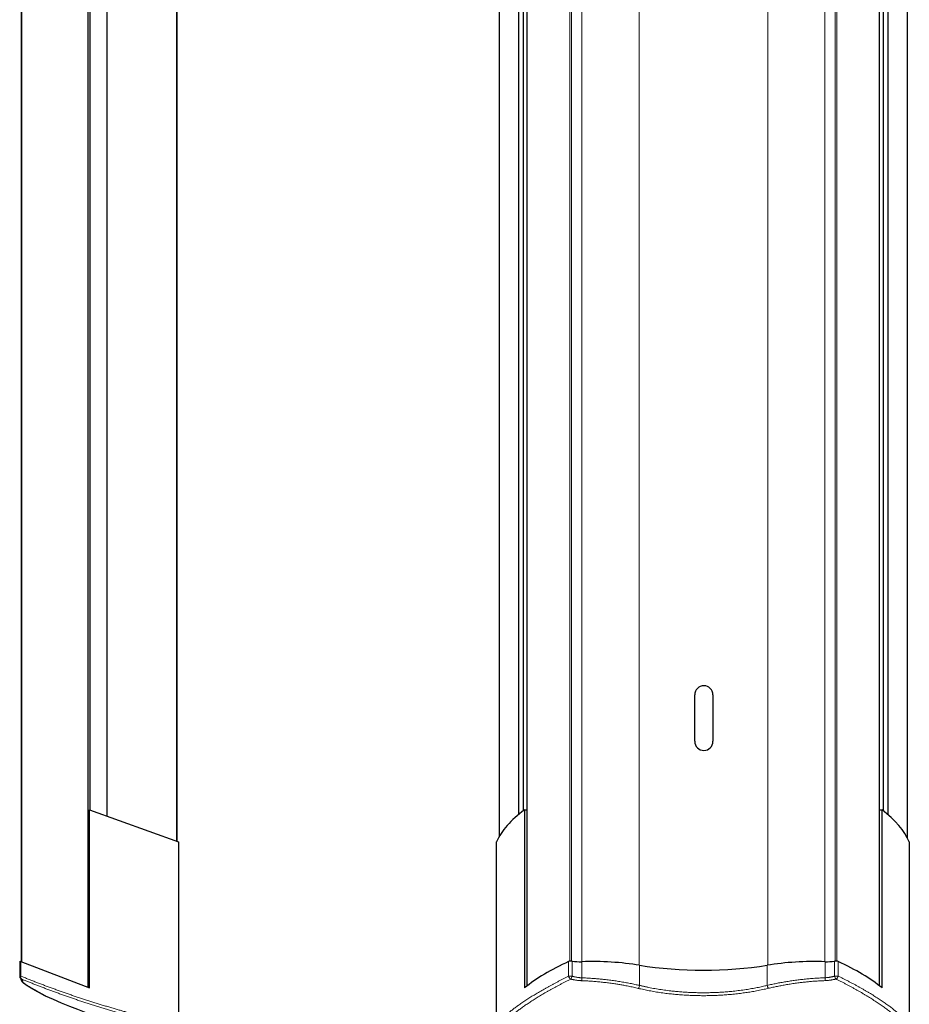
# Model space of a CAD drawing. Header units: millimetres. Extents: x 8 to 1336, y 12 to 1541.
# Tile 4 of 13: x 129 to 684, y 327 to 942. Entities that reach past the tile are written whole.
import ezdxf

# ---------------------------------------------------------------- set-up
doc = ezdxf.new("R2010")
doc.units = ezdxf.units.MM

msp = doc.modelspace()

# ---------------------------------------------------------------- linework, layer by layer
at = {"color": 7, "linetype": 'Continuous', "lineweight": 30}
for p, q in [((171.55, 337.95), (171.55, 1507.31)), ((445.61, 338.95), (445.61, 1506.31)), ((665.56, 338.84), (665.56, 1506.42)), ((129.83, 1491.33), (129.83, 353.93)), ((226.96, 429.12), (226.96, 1416.14)), ((227.16, 429.05), (227.16, 1416.21)), ((682.9, 431.32), (682.9, 1413.94)), ((428.29, 432.4), (428.29, 1412.86)), ((172.82, 448.56), (172.82, 1396.7)), ((183.43, 444.75), (183.43, 1400.51)), ((440.36, 445.92), (440.36, 1399.34)), ((443.24, 448.21), (443.24, 1397.05)), ((667.95, 448.06), (667.95, 1397.2)), ((670.83, 445.71), (670.83, 1399.55)), ((550.18, 491.52), (550.18, 520.52)), ((561.58, 520.53), (561.58, 491.53)), ((172.45, 337.61), (172.45, 448.7)), ((172.45, 448.7), (227.86, 428.8)), ((443.88, 448.7), (443.88, 337.61)), ((443.88, 448.7), (445.61, 448.7)), ((665.56, 448.7), (667.12, 448.7)), ((667.12, 337.61), (667.12, 448.7)), ((227.86, 428.8), (227.86, 314.33)), ((426.36, 314.33), (426.36, 428.8)), ((684.12, 428.8), (684.12, 314.33)), ((128.83, 354.31), (128.83, 344.96)), ((128.83, 354.31), (129.55, 354.04)), ((129.55, 354.04), (172.45, 337.61)), ((128.83, 344.96), (128.83, 344.91)), ((144.66, 332.76), (144.66, 332.76))]:
    msp.add_line(p, q, dxfattribs=at)
at = {"color": 252, "linetype": 'Continuous', "lineweight": 0}
for p, q in [((515.4, 351.83), (515.4, 1493.43)), ((595.78, 351.83), (595.78, 1493.43)), ((130.19, 353.79), (130.19, 1491.47)), ((472.21, 354.26), (472.21, 1491.01)), ((473.31, 354.3), (473.31, 1490.96)), ((479.73, 353.97), (479.73, 1491.29)), ((631.45, 353.97), (631.45, 1491.29)), ((637.86, 354.3), (637.86, 1490.96)), ((638.97, 354.26), (638.97, 1491.01)), ((129.55, 354.04), (129.55, 344.96)), ((471.44, 354.04), (471.44, 344.91)), ((473.65, 354.27), (473.65, 344.91)), ((479.64, 353.97), (479.64, 343.91)), ((515.78, 351.77), (515.78, 339.14)), ((595.39, 351.77), (595.39, 339.17)), ((631.53, 353.97), (631.53, 343.96)), ((637.52, 354.27), (637.52, 344.96)), ((639.73, 354.04), (639.73, 344.96)), ((473.65, 344.91), (471.44, 344.91))]:
    msp.add_line(p, q, dxfattribs=at)
at = {"color": 252, "linetype": 'Continuous', "lineweight": 0, "flags": 128}
for points in [[(129.55, 344.96), (129.43, 344.96), (129.32, 344.96), (129.22, 344.96), (129.13, 344.96), (129.05, 344.96), (128.98, 344.96), (128.92, 344.96), (128.88, 344.96), (128.85, 344.96), (128.83, 344.96), (128.83, 344.96)], [(639.73, 344.96), (639.63, 344.96), (639.51, 344.96), (639.38, 344.96), (639.24, 344.96), (639.1, 344.96), (638.95, 344.96), (638.8, 344.96), (638.64, 344.96), (638.48, 344.96), (638.32, 344.96), (638.16, 344.96), (638, 344.96), (637.84, 344.96), (637.68, 344.96), (637.52, 344.96)], [(136.13, 337.54), (136.23, 337.47), (136.34, 337.4)], [(136.34, 337.43), (136.35, 337.42), (136.48, 337.36)]]:
    msp.add_lwpolyline(points, dxfattribs=at)
at = {"color": 7, "linetype": 'Continuous', "lineweight": 30}
for centre, radius, start, end in [((555.88, 520.52), 5.7, 0.00815, 180.00815), ((555.88, 491.52), 5.7, 180.00815, 0.00815), ((130.83, 344.96), 2, 179.99999, 233.9908), ((130.83, 344.91), 2, 179.99999, 227.53659), ((347.74, 789.66), 500, 246.03641, 256.1272)]:
    msp.add_arc(centre, radius, start, end, dxfattribs=at)
at = {"color": 252, "linetype": 'Continuous', "lineweight": 0}
for centre, radius, start, end in [((131.04, 344.36), 1.61, 158.00865, 227.69955), ((473.87, 345.35), 2.47, 190.34286, 244.90459), ((469.9, 345.55), 3.81, 320.16895, 350.24222), ((641.28, 345.61), 3.81, 189.78882, 219.86139), ((637.3, 345.4), 2.47, 295.12369, 349.67084), ((130.67, 344.67), 1.71, 207.8439, 226.1243), ((130.64, 344.7), 1.68, 233.9964, 246.04079), ((131.74, 343.96), 2.01, 204.22043, 243.97459), ((492.83, 343.18), 13.2, 176.80565, 184.60814), ((512.44, 339.61), 3.38, 317.68001, 352.11564), ((598.74, 339.63), 3.38, 187.91393, 222.34996), ((618.35, 343.22), 13.2, 355.42778, 3.22994)]:
    msp.add_arc(centre, radius, start, end, dxfattribs=at)
at = {"color": 7, "linetype": 'Continuous', "lineweight": 30}
for centre, major_axis, ratio, start_param, end_param in [((630.16, 416.6), (206.61, 0), 0.359119, 2.694237, 2.976455), ((484.8, 417.73), (201.69, 0), 0.359119, 0.153382, 0.441746), ((630.16, 303.37), (206.61, 0), 0.383095, 2.446825, 2.694237), ((472.98, 353.55), (2, 0), 0.383095, 1.226673, 2.446825), ((478.48, 359.43), (14.3, 0), 0.383095, 4.368265, 4.794148), ((485.95, 324.49), (77.2, 0), 0.383095, 1.174012, 1.652555), ((555.59, 388.16), (103, 0), 0.383095, 4.315605, 5.109173), ((625.23, 324.49), (77.2, 0), 0.383095, 1.489038, 1.96758), ((632.7, 359.43), (14.3, 0), 0.383095, 4.63063, 5.056512), ((638.2, 353.55), (2, 0), 0.383095, 0.694768, 1.91492), ((484.8, 304.57), (201.69, 0), 0.383095, 0.441746, 0.694768)]:
    msp.add_ellipse(centre, major_axis=major_axis, ratio=ratio, start_param=start_param, end_param=end_param, dxfattribs=at)
at = {"color": 252, "linetype": 'Continuous', "lineweight": 0}
for points, knots in [([(227.86, 314.33), (227.05, 314.51), (225.43, 314.88), (223.01, 315.45), (220.59, 316.02), (218.18, 316.6), (215.78, 317.18), (213.38, 317.78), (210.99, 318.38), (208.61, 318.99), (206.23, 319.61), (203.85, 320.23), (201.48, 320.87), (199.12, 321.51), (196.77, 322.15), (194.43, 322.81), (192.09, 323.47), (189.64, 324.17), (187.08, 324.92), (184.4, 325.71), (181.73, 326.51), (179.09, 327.32), (176.46, 328.13), (173.84, 328.96), (171.24, 329.79), (168.65, 330.63), (166.08, 331.48), (163.53, 332.33), (161, 333.18), (158.48, 334.05), (155.96, 334.93), (153.44, 335.82), (150.95, 336.72), (148.48, 337.62), (146.04, 338.52), (143.61, 339.43), (141.21, 340.34), (138.82, 341.26), (136.46, 342.19), (134.13, 343.11), (131.82, 344.03), (130.31, 344.65), (129.55, 344.96)], [0, 0, 0, 0, 0.022225, 0.044451, 0.066677, 0.088902, 0.11118, 0.133459, 0.155738, 0.178016, 0.200454, 0.222894, 0.245333, 0.267771, 0.290261, 0.312754, 0.335246, 0.357737, 0.384023, 0.410314, 0.436608, 0.462902, 0.489193, 0.515479, 0.54195, 0.568425, 0.594903, 0.621381, 0.647857, 0.674327, 0.701366, 0.728411, 0.755458, 0.782505, 0.80955, 0.836589, 0.86382, 0.891056, 0.918294, 0.945533, 0.972769, 1, 1, 1, 1]), ([(471.44, 344.91), (470.86, 344.62), (469.71, 344.06), (468.02, 343.2), (466.35, 342.35), (464.71, 341.5), (463.1, 340.66), (461.51, 339.81), (459.96, 338.97), (458.43, 338.13), (456.93, 337.3), (455.47, 336.47), (454.03, 335.64), (452.62, 334.81), (451.24, 333.99), (449.9, 333.18), (448.56, 332.36), (447.24, 331.53), (445.94, 330.7), (444.67, 329.87), (443.43, 329.05), (442.25, 328.26), (441.13, 327.48), (440.07, 326.73), (439.04, 325.99), (438.03, 325.25), (437.06, 324.52), (436.13, 323.79), (435.22, 323.07), (434.34, 322.36), (433.5, 321.66), (432.69, 320.96), (431.92, 320.28), (431.18, 319.6), (430.47, 318.92), (429.79, 318.26), (429.14, 317.6), (428.51, 316.93), (427.92, 316.27), (427.36, 315.61), (426.84, 314.97), (426.52, 314.54), (426.36, 314.33)], [0, 0, 0, 0, 0.025023, 0.050048, 0.075075, 0.100101, 0.125123, 0.150146, 0.175172, 0.200199, 0.225225, 0.250248, 0.275271, 0.300297, 0.325324, 0.35035, 0.375373, 0.401425, 0.42748, 0.453537, 0.479592, 0.505644, 0.530098, 0.554555, 0.579014, 0.603471, 0.627925, 0.65238, 0.676837, 0.701296, 0.725754, 0.750208, 0.774664, 0.799122, 0.823581, 0.848039, 0.872494, 0.897993, 0.923495, 0.948999, 0.974501, 1, 1, 1, 1]), ([(479.64, 343.91), (479.4, 343.92), (478.91, 343.95), (478.17, 344.02), (477.42, 344.11), (476.68, 344.22), (475.93, 344.35), (475.31, 344.48), (474.81, 344.6), (474.42, 344.7), (474.03, 344.8), (473.78, 344.87), (473.65, 344.91)], [0, 0, 0, 0, 0.1197617, 0.2396299, 0.3593953, 0.4830407, 0.6067975, 0.7304501, 0.7977089, 0.864968, 0.9324839, 1, 1, 1, 1]), ([(637.52, 344.96), (637.4, 344.92), (637.14, 344.85), (636.76, 344.75), (636.37, 344.65), (635.93, 344.55), (635.44, 344.44), (634.9, 344.34), (634.36, 344.24), (633.8, 344.16), (633.24, 344.09), (632.68, 344.04), (632.11, 343.99), (631.72, 343.97), (631.53, 343.96)], [0, 0, 0, 0, 0.067279, 0.134558, 0.201996, 0.269433, 0.359148, 0.44938, 0.539612, 0.630783, 0.721954, 0.81372, 0.906761, 1, 1, 1, 1]), ([(684.12, 314.33), (683.99, 314.51), (683.73, 314.88), (683.31, 315.45), (682.86, 316.02), (682.38, 316.6), (681.88, 317.18), (681.34, 317.78), (680.77, 318.38), (680.18, 318.99), (679.55, 319.61), (678.9, 320.23), (678.21, 320.87), (677.5, 321.51), (676.76, 322.15), (675.98, 322.81), (675.18, 323.47), (674.31, 324.17), (673.36, 324.92), (672.32, 325.71), (671.24, 326.51), (670.13, 327.32), (668.98, 328.13), (667.79, 328.96), (666.56, 329.79), (665.29, 330.63), (663.98, 331.48), (662.64, 332.33), (661.27, 333.18), (659.85, 334.05), (658.38, 334.93), (656.86, 335.82), (655.32, 336.72), (653.73, 337.62), (652.11, 338.52), (650.45, 339.43), (648.76, 340.34), (647.02, 341.26), (645.25, 342.19), (643.45, 343.11), (641.61, 344.03), (640.36, 344.65), (639.73, 344.96)], [0, 0, 0, 0, 0.0222246, 0.0444509, 0.0666771, 0.0889017, 0.1111795, 0.133459, 0.1557385, 0.1780163, 0.2004541, 0.2228935, 0.245333, 0.2677708, 0.2902614, 0.3127537, 0.335246, 0.3577366, 0.3840227, 0.4103139, 0.4366077, 0.4629016, 0.4891929, 0.5154791, 0.5419495, 0.568425, 0.594903, 0.6213811, 0.6478567, 0.6743272, 0.7013664, 0.7284109, 0.755458, 0.7825052, 0.8095498, 0.8365891, 0.8638198, 0.8910558, 0.9182945, 0.9455332, 0.9727693, 1, 1, 1, 1]), ([(130.86, 342.16), (130.88, 342.17), (130.91, 342.19), (130.92, 342.24), (130.91, 342.29), (130.88, 342.36), (130.82, 342.44), (130.73, 342.54), (130.62, 342.64), (130.5, 342.75), (130.37, 342.85), (130.25, 342.95), (130.11, 343.06), (130.01, 343.13), (129.96, 343.17)], [0, 0, 0, 0, 0.0899956, 0.1800754, 0.2701566, 0.360154, 0.452927, 0.5457878, 0.6386513, 0.731428, 0.7984469, 0.8654659, 0.9327329, 1, 1, 1, 1]), ([(129.96, 343.17), (130.69, 342.87), (132.14, 342.27), (134.35, 341.37), (136.59, 340.47), (138.86, 339.58), (141.16, 338.68), (143.49, 337.78), (145.83, 336.89), (148.21, 336), (150.61, 335.12), (153.04, 334.23), (155.51, 333.34), (158, 332.46), (160.51, 331.58), (163.05, 330.71), (165.61, 329.84), (168.21, 328.98), (170.84, 328.11), (173.49, 327.25), (176.15, 326.4), (178.84, 325.56), (181.55, 324.72), (184.29, 323.89), (187.05, 323.06), (189.73, 322.27), (192.35, 321.52), (194.88, 320.79), (197.43, 320.08), (199.99, 319.37), (202.49, 318.69), (204.93, 318.04), (207.3, 317.41), (209.68, 316.79), (212.07, 316.18), (214.55, 315.55), (217.12, 314.91), (219.79, 314.26), (222.47, 313.62), (225.16, 312.98), (226.96, 312.57), (227.86, 312.36)], [0, 0, 0, 0, 0.026258, 0.052517, 0.078774, 0.105173, 0.131577, 0.157983, 0.184389, 0.210792, 0.237191, 0.263899, 0.290612, 0.317327, 0.344043, 0.370755, 0.397463, 0.424489, 0.45152, 0.478554, 0.505588, 0.532619, 0.559645, 0.586833, 0.614023, 0.641211, 0.665759, 0.690311, 0.714863, 0.739414, 0.763962, 0.786384, 0.808809, 0.831234, 0.853658, 0.87608, 0.900862, 0.925647, 0.950433, 0.975218, 1, 1, 1, 1]), ([(136.48, 337.36), (136.29, 337.46), (135.91, 337.68), (135.38, 337.99), (134.88, 338.29), (134.4, 338.58), (133.94, 338.87), (133.52, 339.14), (133.12, 339.41), (132.74, 339.66), (132.39, 339.91), (132.07, 340.16), (131.77, 340.39), (131.51, 340.6), (131.3, 340.8), (131.12, 340.97), (130.98, 341.13), (130.86, 341.27), (130.76, 341.41), (130.69, 341.53), (130.64, 341.66), (130.61, 341.78), (130.61, 341.9), (130.66, 342), (130.74, 342.09), (130.82, 342.14), (130.86, 342.16)], [0, 0, 0, 0, 0.041486, 0.08298, 0.124475, 0.16596, 0.207725, 0.249498, 0.291272, 0.333036, 0.376721, 0.420423, 0.464129, 0.50783, 0.551515, 0.588211, 0.624911, 0.661607, 0.697741, 0.733878, 0.770012, 0.815997, 0.862001, 0.908012, 0.954016, 1, 1, 1, 1]), ([(428.06, 312.37), (428.21, 312.58), (428.51, 312.98), (429.01, 313.61), (429.54, 314.24), (430.1, 314.88), (430.7, 315.53), (431.33, 316.19), (431.99, 316.85), (432.7, 317.53), (433.43, 318.22), (434.2, 318.91), (435.01, 319.62), (435.86, 320.34), (436.73, 321.07), (437.65, 321.8), (438.59, 322.54), (439.58, 323.3), (440.59, 324.06), (441.64, 324.82), (442.72, 325.59), (443.84, 326.37), (444.98, 327.16), (446.16, 327.95), (447.36, 328.75), (448.6, 329.55), (449.87, 330.36), (451.18, 331.17), (452.51, 331.99), (453.88, 332.82), (455.28, 333.65), (456.71, 334.48), (458.18, 335.33), (459.68, 336.18), (461.22, 337.03), (462.78, 337.89), (464.38, 338.76), (466.01, 339.62), (467.67, 340.49), (469.36, 341.37), (471.07, 342.24), (472.24, 342.82), (472.82, 343.12)], [0, 0, 0, 0, 0.024484, 0.048972, 0.07346, 0.097948, 0.122432, 0.147023, 0.171617, 0.196212, 0.220806, 0.245397, 0.270311, 0.295228, 0.320146, 0.345063, 0.369976, 0.394997, 0.420021, 0.445046, 0.47007, 0.49509, 0.520074, 0.545061, 0.570048, 0.595035, 0.620019, 0.645105, 0.670195, 0.695285, 0.720375, 0.745461, 0.770861, 0.796263, 0.821667, 0.84707, 0.872469, 0.897973, 0.923481, 0.948989, 0.974496, 1, 1, 1, 1]), ([(472.82, 343.12), (472.97, 343.08), (473.26, 343.01), (473.7, 342.9), (474.14, 342.8), (474.71, 342.69), (475.4, 342.56), (476.23, 342.43), (477, 342.33), (477.71, 342.25), (478.36, 342.19), (479.01, 342.14), (479.45, 342.12), (479.67, 342.12)], [0, 0, 0, 0, 0.067048, 0.134095, 0.201389, 0.268683, 0.38871, 0.508828, 0.62885, 0.721593, 0.814427, 0.90726, 1, 1, 1, 1]), ([(515.78, 339.14), (515.42, 339.22), (514.7, 339.39), (513.48, 339.66), (512.12, 339.95), (510.62, 340.26), (509.08, 340.56), (507.52, 340.85), (505.93, 341.14), (504.32, 341.41), (502.69, 341.67), (501.05, 341.93), (499.41, 342.16), (497.77, 342.38), (496.13, 342.59), (494.62, 342.77), (493.25, 342.92), (491.92, 343.06), (490.48, 343.2), (488.94, 343.34), (487.4, 343.47), (485.85, 343.58), (484.3, 343.68), (482.75, 343.77), (481.19, 343.85), (480.16, 343.89), (479.64, 343.91)], [0, 0, 0, 0, 0.0320225, 0.064045, 0.1075719, 0.1511036, 0.1946303, 0.2396036, 0.2845825, 0.3295557, 0.3750165, 0.4204832, 0.4659439, 0.5107672, 0.5555961, 0.6004193, 0.6336889, 0.6669586, 0.7085023, 0.7500555, 0.7916087, 0.8331523, 0.8748594, 0.9165762, 0.958293, 1, 1, 1, 1]), ([(479.67, 342.12), (480.17, 342.09), (481.17, 342.05), (482.68, 341.98), (484.18, 341.89), (485.69, 341.78), (487.21, 341.67), (488.72, 341.54), (490.23, 341.4), (491.77, 341.25), (493.32, 341.08), (494.89, 340.9), (496.46, 340.7), (498.02, 340.49), (499.49, 340.28), (500.87, 340.07), (502.17, 339.87), (503.45, 339.66), (504.71, 339.44), (505.97, 339.22), (507.32, 338.96), (508.78, 338.68), (510.34, 338.36), (511.89, 338.03), (513.42, 337.69), (514.43, 337.45), (514.93, 337.33)], [0, 0, 0, 0, 0.041449, 0.082909, 0.124368, 0.165817, 0.207579, 0.249351, 0.291122, 0.332884, 0.376603, 0.420339, 0.464081, 0.507817, 0.551537, 0.588264, 0.624994, 0.661721, 0.697871, 0.734024, 0.770174, 0.816128, 0.862098, 0.908075, 0.954046, 1, 1, 1, 1]), ([(595.39, 339.17), (594.89, 339.05), (593.9, 338.81), (592.38, 338.47), (590.8, 338.13), (589.15, 337.79), (587.43, 337.46), (585.7, 337.15), (583.95, 336.85), (582.12, 336.56), (580.2, 336.28), (578.2, 336.01), (576.18, 335.77), (574.29, 335.56), (572.52, 335.38), (570.87, 335.23), (569.23, 335.1), (567.57, 334.98), (565.92, 334.88), (564.27, 334.79), (562.62, 334.72), (560.91, 334.66), (559.15, 334.62), (557.34, 334.59), (555.53, 334.58), (553.72, 334.59), (551.89, 334.62), (550.06, 334.67), (548.21, 334.73), (546.37, 334.82), (544.61, 334.91), (542.94, 335.02), (541.37, 335.14), (539.79, 335.27), (538.25, 335.41), (536.73, 335.56), (535.06, 335.75), (533.23, 335.97), (531.24, 336.23), (529.27, 336.51), (527.3, 336.82), (525.35, 337.15), (523.4, 337.5), (521.47, 337.88), (519.55, 338.28), (517.66, 338.7), (516.41, 338.99), (515.78, 339.14)], [0, 0, 0, 0, 0.020121, 0.040243, 0.060363, 0.082741, 0.105126, 0.127512, 0.149897, 0.172274, 0.197476, 0.222685, 0.247893, 0.273095, 0.293353, 0.313616, 0.33388, 0.354143, 0.3744, 0.394514, 0.41463, 0.434744, 0.456726, 0.478714, 0.500705, 0.522693, 0.544675, 0.567147, 0.589624, 0.612101, 0.634573, 0.653936, 0.673303, 0.692669, 0.712033, 0.730558, 0.749084, 0.774081, 0.799087, 0.824097, 0.849103, 0.874101, 0.899274, 0.924457, 0.949643, 0.974826, 1, 1, 1, 1]), ([(631.53, 343.96), (630.92, 343.93), (629.7, 343.88), (627.86, 343.79), (626.03, 343.67), (624.19, 343.54), (622.46, 343.4), (620.82, 343.25), (619.28, 343.1), (617.74, 342.94), (616.2, 342.77), (614.65, 342.58), (613.11, 342.38), (611.56, 342.17), (610.02, 341.94), (608.49, 341.71), (606.98, 341.46), (605.49, 341.21), (604.02, 340.95), (602.55, 340.68), (601.1, 340.39), (599.66, 340.1), (598.22, 339.8), (596.8, 339.49), (595.86, 339.27), (595.39, 339.17)], [0, 0, 0, 0, 0.0493, 0.098624, 0.147957, 0.197281, 0.246582, 0.288103, 0.32963, 0.371152, 0.413153, 0.455154, 0.497465, 0.539777, 0.582233, 0.624693, 0.667149, 0.708616, 0.750082, 0.791685, 0.833295, 0.874907, 0.916509, 0.958254, 1, 1, 1, 1]), ([(596.24, 337.36), (596.7, 337.46), (597.61, 337.68), (598.99, 337.99), (600.38, 338.29), (601.79, 338.58), (603.21, 338.87), (604.64, 339.14), (606.08, 339.41), (607.56, 339.66), (609.07, 339.91), (610.61, 340.16), (612.16, 340.39), (613.71, 340.6), (615.19, 340.8), (616.59, 340.97), (617.91, 341.13), (619.23, 341.27), (620.54, 341.41), (621.85, 341.53), (623.28, 341.66), (624.83, 341.78), (626.5, 341.9), (628.17, 342), (629.84, 342.09), (630.95, 342.14), (631.51, 342.16)], [0, 0, 0, 0, 0.041486, 0.08298, 0.124475, 0.16596, 0.207725, 0.249498, 0.291272, 0.333036, 0.376721, 0.420423, 0.464129, 0.50783, 0.551515, 0.588211, 0.624911, 0.661607, 0.697741, 0.733878, 0.770012, 0.815997, 0.862001, 0.908012, 0.954016, 1, 1, 1, 1]), ([(631.51, 342.16), (631.72, 342.17), (632.14, 342.19), (632.77, 342.24), (633.41, 342.29), (634.04, 342.36), (634.68, 342.44), (635.32, 342.54), (635.96, 342.64), (636.53, 342.75), (637.03, 342.85), (637.48, 342.95), (637.92, 343.06), (638.21, 343.13), (638.35, 343.17)], [0, 0, 0, 0, 0.0899956, 0.1800754, 0.2701566, 0.360154, 0.452927, 0.5457878, 0.6386513, 0.731428, 0.7984469, 0.8654659, 0.9327329, 1, 1, 1, 1]), ([(638.35, 343.17), (638.95, 342.87), (640.15, 342.27), (641.91, 341.37), (643.65, 340.47), (645.35, 339.58), (647.03, 338.68), (648.67, 337.78), (650.29, 336.89), (651.86, 336), (653.42, 335.12), (654.94, 334.23), (656.44, 333.34), (657.9, 332.46), (659.32, 331.58), (660.71, 330.71), (662.07, 329.84), (663.4, 328.98), (664.69, 328.11), (665.95, 327.25), (667.17, 326.4), (668.35, 325.56), (669.5, 324.72), (670.6, 323.89), (671.67, 323.06), (672.67, 322.27), (673.6, 321.52), (674.46, 320.79), (675.29, 320.08), (676.09, 319.37), (676.83, 318.69), (677.52, 318.04), (678.15, 317.41), (678.76, 316.79), (679.35, 316.18), (679.92, 315.55), (680.47, 314.91), (681.01, 314.26), (681.52, 313.62), (681.99, 312.98), (682.27, 312.57), (682.41, 312.36)], [0, 0, 0, 0, 0.026258, 0.052517, 0.078774, 0.105173, 0.131577, 0.157983, 0.184389, 0.210792, 0.237191, 0.263899, 0.290612, 0.317327, 0.344043, 0.370755, 0.397463, 0.424489, 0.45152, 0.478554, 0.505588, 0.532619, 0.559645, 0.586833, 0.614023, 0.641211, 0.665759, 0.690311, 0.714863, 0.739414, 0.763962, 0.786384, 0.808809, 0.831234, 0.853658, 0.87608, 0.900862, 0.925647, 0.950433, 0.975218, 1, 1, 1, 1]), ([(144.66, 332.76), (144.67, 332.76), (144.67, 332.76), (144.65, 332.77), (144.58, 332.81), (144.48, 332.87), (144.33, 332.95), (144.16, 333.05), (143.96, 333.15), (143.76, 333.27), (143.53, 333.39), (143.28, 333.53), (143, 333.69), (142.7, 333.85), (142.39, 334.03), (142.07, 334.21), (141.73, 334.4), (141.36, 334.6), (140.97, 334.82), (140.52, 335.08), (139.98, 335.38), (139.34, 335.74), (138.67, 336.11), (137.97, 336.51), (137.24, 336.92), (136.73, 337.21), (136.48, 337.36)], [0, 0, 0, 0, 0.010562, 0.060237, 0.110016, 0.159796, 0.208175, 0.256578, 0.295307, 0.334039, 0.372769, 0.411608, 0.450451, 0.489291, 0.525156, 0.561025, 0.596891, 0.632842, 0.668796, 0.704747, 0.754359, 0.803971, 0.85368, 0.903389, 0.951684, 1, 1, 1, 1]), ([(514.93, 337.33), (515.5, 337.2), (516.63, 336.93), (518.34, 336.56), (520.06, 336.2), (521.8, 335.86), (523.6, 335.53), (525.46, 335.2), (527.38, 334.89), (529.32, 334.6), (531.2, 334.34), (533.03, 334.11), (534.76, 333.91), (536.45, 333.73), (538.11, 333.56), (539.85, 333.41), (541.67, 333.27), (543.57, 333.14), (545.48, 333.02), (547.39, 332.93), (549.24, 332.86), (551.04, 332.81), (552.77, 332.78), (554.5, 332.76), (556.23, 332.76), (558.07, 332.77), (560.01, 332.81), (562.06, 332.87), (564.1, 332.95), (566.02, 333.05), (567.81, 333.16), (569.49, 333.27), (571.23, 333.41), (573.04, 333.57), (574.93, 333.76), (576.8, 333.96), (578.66, 334.19), (580.46, 334.42), (582.18, 334.67), (583.83, 334.92), (585.48, 335.18), (587.11, 335.46), (588.83, 335.78), (590.64, 336.13), (592.52, 336.52), (594.39, 336.92), (595.63, 337.21), (596.24, 337.36)], [0, 0, 0, 0, 0.022255, 0.044517, 0.06678, 0.089042, 0.111297, 0.135351, 0.15941, 0.18347, 0.207523, 0.229204, 0.250884, 0.27096, 0.291038, 0.311115, 0.333948, 0.356787, 0.37963, 0.40247, 0.425302, 0.445887, 0.466476, 0.487068, 0.507658, 0.528242, 0.552584, 0.576932, 0.60128, 0.625622, 0.64569, 0.665759, 0.685827, 0.708647, 0.731474, 0.754304, 0.777131, 0.799951, 0.820514, 0.841083, 0.861653, 0.882221, 0.902784, 0.927086, 0.951392, 0.975699, 1, 1, 1, 1])]:
    msp.add_open_spline(points, degree=3, knots=knots, dxfattribs=at)
at = {"color": 7, "linetype": 'Continuous', "lineweight": 30}
for points, knots in [([(129.48, 343.49), (129.48, 343.47), (129.49, 343.4), (129.5, 343.28), (129.52, 343.14), (129.55, 343.01), (129.59, 342.87), (129.64, 342.74), (129.69, 342.62), (129.74, 342.49), (129.81, 342.36), (129.88, 342.24), (129.96, 342.1), (130.05, 341.97), (130.16, 341.83), (130.28, 341.68), (130.41, 341.52), (130.58, 341.35), (130.76, 341.17), (130.96, 340.99), (131.17, 340.81), (131.37, 340.64), (131.58, 340.47), (131.79, 340.31), (132.02, 340.14), (132.25, 339.97), (132.49, 339.8), (132.74, 339.63), (133, 339.46), (133.27, 339.28), (133.54, 339.11), (133.82, 338.93), (134.11, 338.74), (134.41, 338.56), (134.71, 338.37), (135.03, 338.18), (135.36, 337.99), (135.69, 337.8), (136.02, 337.61), (136.24, 337.48), (136.34, 337.43)], [0, 0, 0, 0, 0.0052934, 0.0177837, 0.030576, 0.0437513, 0.057403, 0.071639, 0.0865837, 0.1022383, 0.1192369, 0.1374678, 0.1572144, 0.1788127, 0.2026877, 0.2293604, 0.2593895, 0.2930944, 0.3298908, 0.3679124, 0.4050492, 0.4409675, 0.471807, 0.5042491, 0.5375747, 0.5703427, 0.6026652, 0.6346286, 0.6662933, 0.6977016, 0.7288828, 0.7598567, 0.7906362, 0.8212353, 0.8517918, 0.8824863, 0.9131744, 0.9438546, 0.9745225, 1, 1, 1, 1]), ([(129.48, 343.49), (129.48, 343.47), (129.48, 343.4), (129.5, 343.28), (129.52, 343.14), (129.54, 343.01), (129.58, 342.87), (129.62, 342.74), (129.67, 342.62), (129.72, 342.49), (129.79, 342.36), (129.85, 342.24), (129.93, 342.11), (130.02, 341.98), (130.11, 341.84), (130.23, 341.7), (130.36, 341.55), (130.51, 341.38), (130.69, 341.21), (130.88, 341.02), (131.09, 340.84), (131.3, 340.67), (131.51, 340.49), (131.73, 340.32), (131.96, 340.15), (132.19, 339.99), (132.43, 339.82), (132.67, 339.65), (132.93, 339.48), (133.19, 339.3), (133.46, 339.13), (133.74, 338.95), (134.03, 338.77), (134.32, 338.58), (134.63, 338.4), (134.94, 338.21), (135.27, 338.02), (135.6, 337.82), (135.94, 337.63), (136.18, 337.49), (136.31, 337.41), (136.32, 337.41)], [0, 0, 0, 0, 0.00513, 0.017431, 0.030007, 0.042935, 0.056302, 0.070212, 0.084781, 0.100161, 0.116625, 0.13391, 0.152686, 0.173248, 0.196002, 0.22145, 0.250155, 0.282506, 0.318116, 0.355815, 0.393128, 0.429234, 0.464194, 0.498366, 0.531459, 0.564, 0.596111, 0.627884, 0.659393, 0.690694, 0.721837, 0.752859, 0.783794, 0.814671, 0.84477, 0.875399, 0.906045, 0.9367, 0.967355, 0.997997, 1, 1, 1, 1]), ([(129.65, 343.34), (129.67, 343.33), (129.72, 343.29), (129.8, 343.24), (129.88, 343.18), (129.95, 343.12), (130.01, 343.07), (130.06, 343.03), (130.1, 342.99), (130.13, 342.97), (130.15, 342.95), (130.16, 342.94), (130.17, 342.93), (130.17, 342.94), (130.17, 342.94)], [0, 0, 0, 0, 0.0533088, 0.1693138, 0.267714, 0.3708687, 0.4782518, 0.5822288, 0.6821504, 0.7677239, 0.8487475, 0.9251056, 0.9968108, 1, 1, 1, 1]), ([(136.33, 337.43), (136.34, 337.43), (136.47, 337.35), (136.72, 337.21), (137.1, 336.99), (137.47, 336.79), (137.82, 336.58), (138.17, 336.39), (138.51, 336.2), (138.84, 336.01), (139.16, 335.83), (139.48, 335.65), (139.78, 335.48), (140.07, 335.32), (140.36, 335.16), (140.63, 335), (140.9, 334.86), (141.15, 334.71), (141.4, 334.57), (141.64, 334.44), (141.86, 334.31), (142.08, 334.19), (142.29, 334.08), (142.49, 333.96), (142.68, 333.86), (142.87, 333.76), (143.04, 333.66), (143.2, 333.57), (143.35, 333.48), (143.5, 333.4), (143.63, 333.33), (143.76, 333.26), (143.87, 333.2), (143.98, 333.14), (144.07, 333.08), (144.16, 333.04), (144.23, 332.99), (144.3, 332.96), (144.36, 332.93), (144.4, 332.9), (144.44, 332.88), (144.46, 332.87), (144.47, 332.86), (144.47, 332.86), (144.47, 332.86)], [0, 0, 0, 0, 0.000153, 0.025717, 0.051198, 0.076576, 0.101832, 0.127151, 0.152544, 0.177882, 0.203171, 0.228414, 0.253616, 0.278782, 0.303914, 0.329018, 0.354097, 0.379156, 0.404197, 0.429226, 0.454246, 0.47926, 0.504272, 0.529284, 0.5543, 0.579326, 0.604307, 0.629261, 0.654207, 0.67914, 0.704052, 0.728938, 0.75379, 0.778598, 0.803348, 0.828011, 0.852698, 0.877301, 0.901782, 0.926063, 0.949978, 0.970362, 0.987791, 1, 1, 1, 1]), ([(136.34, 337.4), (136.44, 337.34), (136.68, 337.21), (137.03, 337.01), (137.4, 336.8), (137.76, 336.6), (138.11, 336.4), (138.45, 336.21), (138.78, 336.02), (139.11, 335.84), (139.42, 335.66), (139.73, 335.49), (140.02, 335.33), (140.31, 335.17), (140.59, 335.01), (140.85, 334.86), (141.11, 334.72), (141.36, 334.58), (141.6, 334.45), (141.83, 334.32), (142.05, 334.19), (142.26, 334.08), (142.47, 333.96), (142.66, 333.86), (142.84, 333.76), (143.02, 333.66), (143.18, 333.57), (143.34, 333.48), (143.48, 333.4), (143.62, 333.33), (143.75, 333.26), (143.86, 333.19), (143.97, 333.13), (144.07, 333.08), (144.16, 333.03), (144.24, 332.99), (144.31, 332.95), (144.37, 332.92), (144.42, 332.89), (144.46, 332.86), (144.5, 332.84), (144.52, 332.83), (144.54, 332.82), (144.56, 332.81), (144.57, 332.81), (144.58, 332.8), (144.6, 332.79), (144.62, 332.78), (144.64, 332.77), (144.66, 332.77), (144.66, 332.76)], [0, 0, 0, 0, 0.020427, 0.045108, 0.069705, 0.094205, 0.118703, 0.143239, 0.167738, 0.192205, 0.216645, 0.241059, 0.265454, 0.289833, 0.314199, 0.33855, 0.362854, 0.387166, 0.41148, 0.435782, 0.460065, 0.484321, 0.50854, 0.532714, 0.556831, 0.580831, 0.60505, 0.629234, 0.653389, 0.677519, 0.70163, 0.72573, 0.749827, 0.773928, 0.798042, 0.822188, 0.846388, 0.870684, 0.895152, 0.919959, 0.945562, 0.969397, 0.978022, 0.98487, 0.989107, 0.992429, 0.995033, 0.997113, 0.998826, 1, 1, 1, 1])]:
    msp.add_open_spline(points, degree=3, knots=knots, dxfattribs=at)

doc.saveas('drawing.dxf')
